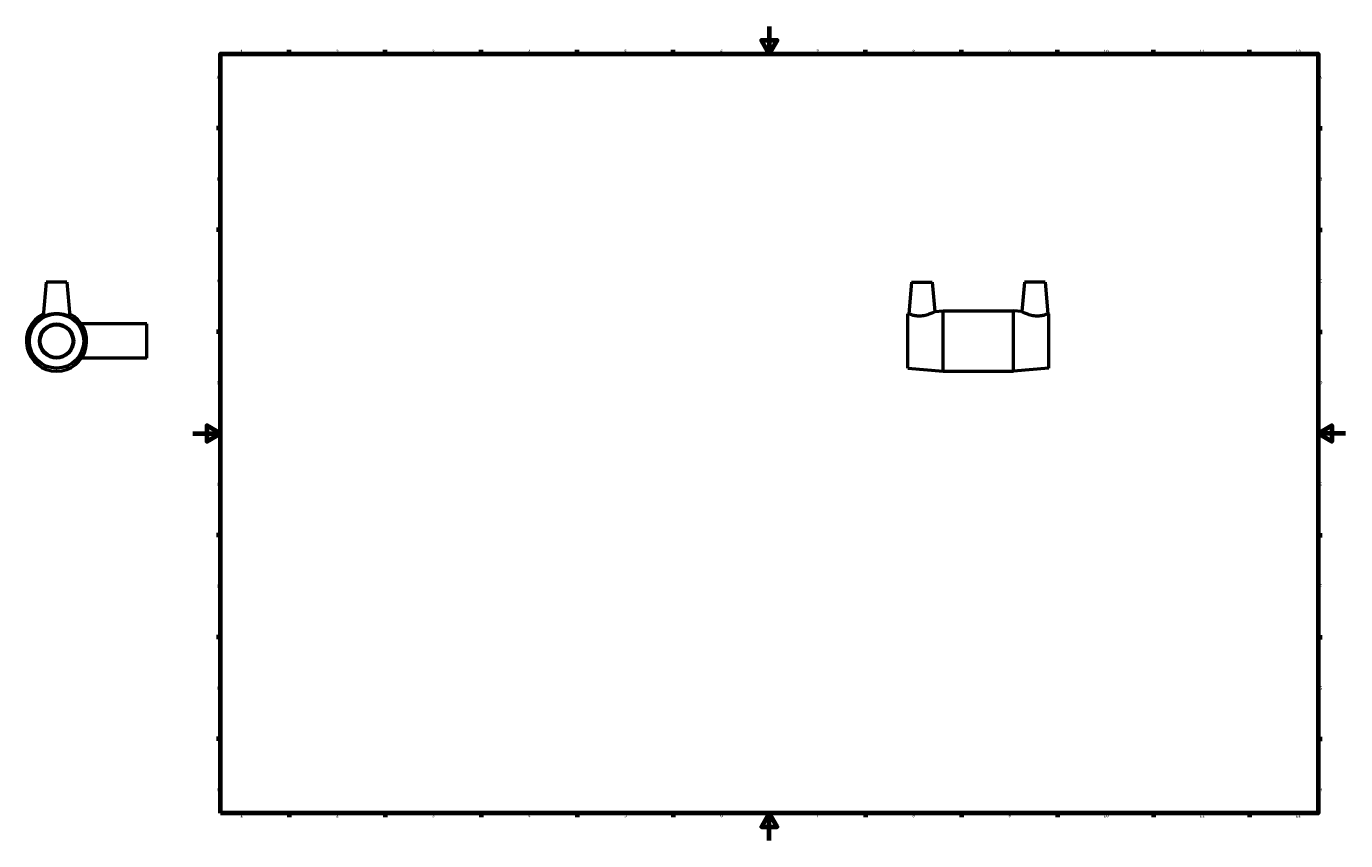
# Model space of a CAD drawing. Header units: millimetres. Extents: x -122 to 1511, y -1038 to 1179.
# Tile 3 of 6: x -122 to 841, y 0 to 594. Entities that reach past the tile are written whole.
import ezdxf

# ---------------------------------------------------------------- set-up
doc = ezdxf.new("R2010")
doc.units = ezdxf.units.MM
doc.layers.add('Border (ISO)', color=7, linetype='Continuous', lineweight=70)
doc.layers.add('Visible (ISO)', color=7, linetype='Continuous', lineweight=50)
doc.styles.add('Note Text (ISO)', font='tahoma.ttf')

# ---------------------------------------------------------------- blocks, each defined once
blk = doc.blocks.new('Borders Default Border')
at = {"layer": 'Border (ISO)'}
for p, q in [((70.08, 574), (70.08, 576.9)), ((140.17, 574), (140.17, 576.9)), ((210.25, 574), (210.25, 576.9)), ((280.33, 574), (280.33, 576.9)), ((350.42, 574), (350.42, 576.9)), ((490.58, 574), (490.58, 576.9)), ((560.67, 574), (560.67, 576.9)), ((630.75, 574), (630.75, 576.9)), ((700.83, 574), (700.83, 576.9)), ((770.92, 574), (770.92, 576.9)), ((20, 519.75), (17.1, 519.75)), ((821, 519.75), (823.9, 519.75)), ((20, 445.5), (17.1, 445.5)), ((821, 445.5), (823.9, 445.5)), ((20, 371.25), (17.1, 371.25)), ((821, 371.25), (823.9, 371.25)), ((20, 222.75), (17.1, 222.75)), ((821, 222.75), (823.9, 222.75)), ((20, 148.5), (17.1, 148.5)), ((821, 148.5), (823.9, 148.5)), ((20, 74.25), (17.1, 74.25)), ((821, 74.25), (823.9, 74.25)), ((70.08, 20), (70.08, 17.1)), ((140.17, 20), (140.17, 17.1)), ((210.25, 20), (210.25, 17.1)), ((280.33, 20), (280.33, 17.1)), ((350.42, 20), (350.42, 17.1)), ((490.58, 20), (490.58, 17.1)), ((560.67, 20), (560.67, 17.1)), ((630.75, 20), (630.75, 17.1)), ((700.83, 20), (700.83, 17.1)), ((770.92, 20), (770.92, 17.1))]:
    blk.add_line(p, q, dxfattribs=at)
at = {"layer": 'Border (ISO)', "flags": 128}
for points in [[(420.5, 594), (420.5, 574), (414.73, 584), (426.27, 584), (420.5, 574)], [(20, 20), (20, 574), (821, 574), (821, 20), (20, 20)], [(0, 297), (20, 297), (10, 302.77), (10, 291.23), (20, 297)], [(841, 297), (821, 297), (831, 302.77), (831, 291.23), (821, 297)], [(420.5, 0), (420.5, 20), (414.73, 10), (426.27, 10), (420.5, 20)]]:
    blk.add_lwpolyline(points, dxfattribs=at)
at = {"layer": 'Border (ISO)', "color": 232, "true_color": 0xca0064, "char_height": 2.5, "attachment_point": 7, "style": 'Note Text (ISO)'}
for s, insert in [('1', (34.48, 574.4)), ('2', (104.37, 574.4)), ('3', (174.43, 574.35)), ('4', (244.42, 574.4)), ('5', (314.64, 574.35)), ('6', (384.66, 574.35)), ('7', (454.77, 574.4)), ('8', (524.81, 574.34)), ('9', (594.88, 574.35)), ('10', (664.29, 574.35)), ('11', (734.37, 574.4)), ('12', (804.46, 574.4)), ('A', (17.29, 555.62)), ('A', (821.59, 555.62)), ('B', (17.59, 481.37)), ('B', (821.89, 481.37)), ('C', (17.43, 407.08)), ('C', (821.73, 407.08)), ('D', (17.43, 332.88)), ('D', (821.73, 332.88)), ('E', (17.64, 258.63)), ('E', (821.94, 258.63)), ('F', (17.7, 184.38)), ('F', (822, 184.38)), ('G', (17.31, 110.08)), ('G', (821.61, 110.08)), ('H', (17.44, 35.88)), ('H', (821.74, 35.88)), ('1', (34.48, 17.1)), ('2', (104.37, 17.1)), ('3', (174.43, 17.05)), ('4', (244.42, 17.1)), ('5', (314.64, 17.05)), ('6', (384.66, 17.05)), ('7', (454.77, 17.1)), ('8', (524.81, 17.04)), ('9', (594.88, 17.05)), ('10', (664.29, 17.05)), ('11', (734.37, 17.1)), ('12', (804.46, 17.1))]:
    blk.add_mtext(s, dxfattribs=dict(at, insert=insert))

msp = doc.modelspace()

# ---------------------------------------------------------------- linework, layer by layer
at = {"layer": 'Visible (ISO)'}
for p, q in [((-107.041, 407.427), (-109.204, 382.711)), ((-92.041, 407.427), (-107.041, 407.427)), ((-92.041, 407.427), (-89.879, 382.711)), ((524.331, 407.427), (522.307, 384.294)), ((524.331, 407.427), (539.331, 407.427)), ((539.331, 407.427), (541.214, 385.909)), ((606.731, 407.427), (604.849, 385.909)), ((621.731, 407.427), (606.731, 407.427)), ((621.731, 407.427), (623.755, 384.294)), ((541.214, 385.909), (547.281, 386.427)), ((547.281, 342.427), (547.281, 386.427)), ((547.281, 386.427), (598.781, 386.427)), ((598.781, 342.427), (598.781, 386.427)), ((604.849, 385.909), (598.781, 386.427)), ((-33.541, 376.927), (-81.438, 376.927)), ((-33.541, 351.927), (-33.541, 376.927)), ((521.531, 384.227), (522.307, 384.294)), ((521.531, 344.627), (521.531, 384.227)), ((624.531, 384.227), (623.755, 384.294)), ((624.531, 344.627), (624.531, 384.227)), ((-33.541, 351.927), (-81.438, 351.927)), ((521.531, 344.627), (547.281, 342.427)), ((547.281, 342.427), (598.781, 342.427)), ((624.531, 344.627), (598.781, 342.427))]:
    msp.add_line(p, q, dxfattribs=at)
for radius in [19.8, 12.5, 11.875]:
    msp.add_circle((-99.541, 364.427), radius, dxfattribs=at)
msp.add_arc((-99.541, 364.427), 22, 115.661278, 64.338722, dxfattribs=at)
for points, knots in [([(541.214, 385.909), (541.214, 385.909), (540.962, 385.769), (539.971, 385.257), (539.233, 384.89), (537.527, 384.148), (536.431, 383.72), (534, 383.025), (532.662, 382.768), (531.381, 382.671)], [4.3548949, 4.3548949, 4.3548949, 4.3548949, 4.7289924, 4.7289924, 5.1030898, 5.1030898, 5.4886382, 5.4886382, 5.8741865, 5.8741865, 5.8741865, 5.8741865]), ([(614.681, 382.671), (613.4, 382.768), (612.063, 383.025), (609.631, 383.72), (608.535, 384.148), (606.829, 384.89), (606.091, 385.257), (605.1, 385.769), (604.849, 385.909), (604.849, 385.909)], [0, 0, 0, 0, 0.3855484, 0.3855484, 0.7710968, 0.7710968, 1.1451942, 1.1451942, 1.5192916, 1.5192916, 1.5192916, 1.5192916]), ([(-89.88, 382.712), (-89.878, 382.696), (-89.88, 382.683), (-89.933, 382.583), (-90.221, 382.622), (-91.262, 382.909), (-92.015, 383.148), (-93.708, 383.601), (-94.77, 383.848), (-97.094, 384.197), (-98.355, 384.294), (-100.728, 384.294), (-101.989, 384.197), (-104.312, 383.848), (-105.375, 383.601), (-107.068, 383.148), (-107.821, 382.909), (-108.862, 382.622), (-109.15, 382.583), (-109.197, 382.671)], [2.9936575, 2.9936575, 2.9936575, 2.9936575, 3.0385832, 3.0385832, 3.3915924, 3.3915924, 3.7446015, 3.7446015, 4.1004932, 4.1004932, 4.4563849, 4.4563849, 4.8122765, 4.8122765, 5.1681682, 5.1681682, 5.5211774, 5.5211774, 5.8741865, 5.8741865, 5.8741865, 5.8741865]), ([(531.381, 382.671), (530.209, 382.583), (528.973, 382.622), (526.731, 382.909), (525.723, 383.148), (524.138, 383.601), (523.45, 383.848), (522.534, 384.197), (522.307, 384.294), (522.307, 384.294)], [0, 0, 0, 0, 0.3530092, 0.3530092, 0.7060183, 0.7060183, 1.06191, 1.06191, 1.4178017, 1.4178017, 1.4178017, 1.4178017]), ([(623.755, 384.294), (623.755, 384.294), (623.528, 384.197), (622.612, 383.848), (621.924, 383.601), (620.339, 383.148), (619.331, 382.909), (617.089, 382.622), (615.853, 382.583), (614.681, 382.671)], [4.4563849, 4.4563849, 4.4563849, 4.4563849, 4.8122765, 4.8122765, 5.1681682, 5.1681682, 5.5211774, 5.5211774, 5.8741865, 5.8741865, 5.8741865, 5.8741865])]:
    msp.add_open_spline(points, degree=3, knots=knots, dxfattribs=at)
msp.add_open_spline([(-109.197, 382.671), (-109.203, 382.683), (-109.205, 382.696), (-109.203, 382.712)], degree=3, dxfattribs=at)

# ---------------------------------------------------------------- block references
msp.add_blockref('Borders Default Border', (0, 0))

doc.saveas('drawing.dxf')
